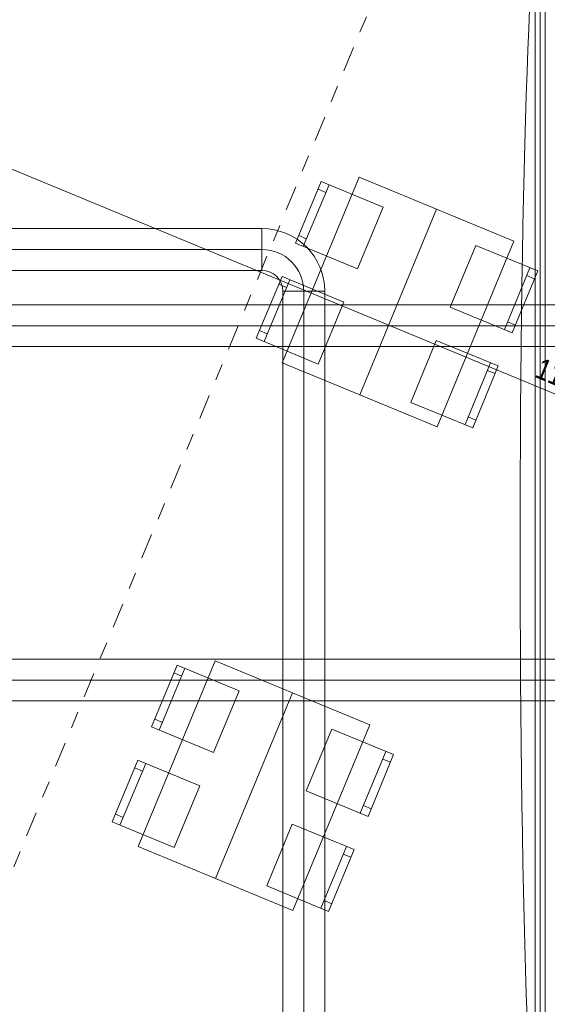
# Model space of a CAD drawing. Header units: metres. Extents: x -79 to 740, y -195 to 69.
# Tile 192 of 256: x 8 to 11, y 18 to 24. Entities that reach past the tile are written whole.
import ezdxf

# ---------------------------------------------------------------- set-up
doc = ezdxf.new("R2010")
doc.units = ezdxf.units.M
doc.header["$MEASUREMENT"] = 0
doc.linetypes.add('Schnittlinie', pattern=[0.3, 0.15, -0.075, 0, -0.075])
doc.linetypes.add('STRICHPUNKT2', pattern=[12.7, 6.35, -3.175, 0, -3.175])
for name, color, linetype in [('70 Lüftung', 7, 'Continuous'), ('90 Allgemein Hinweise', 7, 'Continuous'), ('95 Ausführungsplanung Bemaßung', 7, 'Continuous'), ('98 Schnitt Marker', 7, 'Continuous'), ('Neubau_50 Möblierung', 7, 'Continuous'), ('Neubau_95 Ausführungsplanung Bemaßung', 7, 'Continuous')]:
    doc.layers.add(name, color=color, linetype=linetype)
doc.styles.add('ERSTELLTER_STIL_2', font='ARIALN.TTF')
doc.linetypes.add('Wolke', pattern='A,0,[3,995_ARC_230 ERW_GR_EG_2607011.Shx,S=0.015817,R=0,X=-0.000255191,Y=0.048578],-1.9835,0', length=1.9835)
doc.dimstyles.new('ERSTELLTER_STIL__4', dxfattribs={"dimtxt": 0.125, "dimasz": 0.095143, "dimexe": 0.18, "dimexo": 0.0625, "dimgap": 0, "dimtad": 1, "dimzin": 0, "dimdsep": 46, "dimtxsty": 'ERSTELLTER_STIL_2', "dimblk": 'ARROWHEAD_6', "dimblk1": 'ARROWHEAD_6', "dimblk2": 'ARROWHEAD_6', "dimcen": 0.09, "dimse1": 1, "dimse2": 1, "dimclrd": 7, "dimclre": 7, "dimclrt": 7, "dimazin": 0, "dimtfac": 1, "dimtdec": 4, "dimtmove": 0, "dimatfit": 3, "dimfxl": 1, "dimtolj": 1, "dimtzin": 0, "dimarcsym": 0})
doc.dimstyles.new('ERSTELLTER_STIL__7', dxfattribs={"dimtxt": 0.125, "dimasz": 0.091787, "dimexe": 0.18, "dimexo": 0.04, "dimgap": 0, "dimtad": 1, "dimtih": 1, "dimtoh": 1, "dimzin": 0, "dimdsep": 46, "dimtxsty": 'ERSTELLTER_STIL_2', "dimblk": 'ARROWHEAD_5', "dimblk1": 'ARROWHEAD_5', "dimblk2": 'ARROWHEAD_5', "dimcen": 0.09, "dimclrd": 7, "dimclre": 7, "dimclrt": 7, "dimazin": 0, "dimtfac": 1, "dimtdec": 4, "dimtmove": 0, "dimatfit": 3, "dimfxl": 1, "dimtolj": 1, "dimtzin": 0, "dimarcsym": 0})
doc.dimstyles.new('ERSTELLTER_STIL__8', dxfattribs={"dimtxt": 0.125, "dimasz": 0.091787, "dimexe": 0.18, "dimexo": 0.04, "dimgap": 0, "dimtad": 1, "dimtih": 1, "dimtoh": 1, "dimzin": 0, "dimdsep": 46, "dimtxsty": 'ERSTELLTER_STIL_2', "dimblk": 'ARROWHEAD_5', "dimblk1": 'ARROWHEAD_5', "dimblk2": 'ARROWHEAD_5', "dimcen": 0.09, "dimclrd": 7, "dimclre": 7, "dimclrt": 7, "dimazin": 0, "dimtfac": 1, "dimtdec": 4, "dimtmove": 2, "dimatfit": 3, "dimfxl": 1, "dimtolj": 1, "dimtzin": 0, "dimarcsym": 0})

# ---------------------------------------------------------------- blocks, each defined once
blk = doc.blocks.new('Mobiltrennwand 27[41]_1', base_point=(10.9545, 24.6369))
at = {"layer": 'Neubau_50 Möblierung', "color": 8, "linetype": 'Continuous', "lineweight": 18}
for p, q in [((10.9245, 24.6369), (10.9245, 17.0019)), ((10.9545, 24.6369), (10.9545, 17.0019)), ((10.9845, 17.0019), (10.9845, 24.6369))]:
    blk.add_line(p, q, dxfattribs=at)
blk = doc.blocks.new('*D404')
at = {"layer": 'Neubau_95 Ausführungsplanung Bemaßung', "linetype": 'Continuous', "lineweight": 9}
for points in [[(15.6641, 17.5953), (15.5845, 17.65), (15.5678, 17.6029)], [(14.4168, 16.7619), (14.4466, 16.8538), (14.3967, 16.8564)]]:
    blk.add_hatch(color=7, dxfattribs=at).paths.add_polyline_path(points)
at = {"layer": 'Neubau_95 Ausführungsplanung Bemaßung', "color": 7, "linetype": 'Continuous', "lineweight": 9}
for p, q in [((15.5678, 17.6029), (15.5845, 17.65)), ((15.6641, 17.5953), (15.5678, 17.6029)), ((15.6641, 17.5953), (15.5845, 17.65)), ((14.3967, 16.8564), (14.4466, 16.8538)), ((14.4168, 16.7619), (14.3967, 16.8564)), ((14.4168, 16.7619), (14.4466, 16.8538))]:
    blk.add_line(p, q, dxfattribs=at)
blk.add_arc((15.3189, 16.7619), 0.9021, 73.42888, 174.07112, dxfattribs=at)
at = {"layer": 'Neubau_95 Ausführungsplanung Bemaßung', "color": 7, "lineweight": 9, "char_height": 0.125, "attachment_point": 7, "style": 'ERSTELLTER_STIL_2'}
for s, insert in [('\\A1;{\\pql;\\fArial Narrow|b0|i0|c0|p0;\\W1.000000;ca. 112,50°}', (13.774, 17.6731)), ('\\A1;{\\pql;\\fArial Narrow|b0|i0|c0|p0;\\W1.000000;parallel zum Bestand}', (13.774, 17.4981))]:
    blk.add_mtext(s, dxfattribs=dict(at, insert=insert))
blk = doc.blocks.new('ARROWHEAD_5')
at = {"linetype": 'Continuous', "lineweight": 0}
blk.add_hatch(color=0, dxfattribs=at).paths.add_polyline_path([(-1, 0.2679), (0, 0), (-1, -0.2679)])
at = {"color": 0, "linetype": 'Continuous', "lineweight": 0}
blk.add_line((0, 0), (-1, 0), dxfattribs=at)
blk = doc.blocks.new('*D405')
at = {"layer": 'Neubau_95 Ausführungsplanung Bemaßung', "linetype": 'Continuous', "lineweight": 9}
for points in [[(17.3933, 24.6369), (17.372, 24.5427), (17.422, 24.5447)], [(18.1264, 23.5398), (18.0521, 23.6016), (18.0312, 23.5562)]]:
    blk.add_hatch(color=7, dxfattribs=at).paths.add_polyline_path(points)
at = {"layer": 'Neubau_95 Ausführungsplanung Bemaßung', "color": 7, "linetype": 'Continuous', "lineweight": 9}
for p, q in [((17.3933, 24.6369), (17.372, 24.5427)), ((17.3933, 24.6369), (17.422, 24.5447)), ((17.422, 24.5447), (17.372, 24.5427)), ((18.0312, 23.5562), (18.0521, 23.6016)), ((18.1264, 23.5398), (18.0521, 23.6016)), ((18.1264, 23.5398), (18.0312, 23.5562))]:
    blk.add_line(p, q, dxfattribs=at)
blk.add_arc((18.5808, 24.6369), 1.1875, 184.50297, 242.99703, dxfattribs=at)
at = {"layer": 'Neubau_95 Ausführungsplanung Bemaßung', "color": 7, "lineweight": 9, "char_height": 0.125, "attachment_point": 7, "style": 'ERSTELLTER_STIL_2'}
for s, insert in [('\\A1;{\\pql;\\fArial Narrow|b0|i0|c0|p0;\\W1.000000;ca. 67,50°}', (16.2832, 23.9327)), ('\\A1;{\\pql;\\fArial Narrow|b0|i0|c0|p0;\\W1.000000;parallel zum Bestand}', (16.2832, 23.7577))]:
    blk.add_mtext(s, dxfattribs=dict(at, insert=insert))
blk = doc.blocks.new('*D406')
at = {"layer": 'Neubau_95 Ausführungsplanung Bemaßung', "linetype": 'Continuous', "lineweight": 9}
for points in [[(7.0195, 24.6369), (6.9901, 24.5449), (7.04, 24.5425)], [(5.6482, 23.7207), (5.7275, 23.6655), (5.7445, 23.7126)]]:
    blk.add_hatch(color=7, dxfattribs=at).paths.add_polyline_path(points)
at = {"layer": 'Neubau_95 Ausführungsplanung Bemaßung', "color": 7, "linetype": 'Continuous', "lineweight": 9}
for p, q in [((7.0195, 24.6369), (6.9901, 24.5449)), ((7.0195, 24.6369), (7.04, 24.5425)), ((7.04, 24.5425), (6.9901, 24.5449)), ((5.6482, 23.7207), (5.7445, 23.7126)), ((5.6482, 23.7207), (5.7275, 23.6655)), ((5.7445, 23.7126), (5.7275, 23.6655))]:
    blk.add_line(p, q, dxfattribs=at)
blk.add_arc((6.0277, 24.6369), 0.9917, 252.89234, 354.60766, dxfattribs=at)
at = {"layer": 'Neubau_95 Ausführungsplanung Bemaßung', "color": 7, "lineweight": 9, "char_height": 0.125, "attachment_point": 7, "style": 'ERSTELLTER_STIL_2'}
for s, insert in [('\\A1;{\\pql;\\fArial Narrow|b0|i0|c0|p0;\\W1.000000;ca. 112,50°}', (5.9724, 23.5834)), ('\\A1;{\\pql;\\fArial Narrow|b0|i0|c0|p0;\\W1.000000;parallel zum Bestand}', (5.9724, 23.4084))]:
    blk.add_mtext(s, dxfattribs=dict(at, insert=insert))
blk = doc.blocks.new('Stuhl 02 27[162]_1', base_point=(9.6286, 21.8345))
at = {"layer": 'Neubau_50 Möblierung', "color": 8, "linetype": 'Continuous', "lineweight": 18}
for p, q in [((9.3055, 21.9691), (9.4593, 22.3383)), ((9.4401, 22.2922), (9.3939, 22.3114)), ((9.3247, 22.0152), (9.2786, 22.0345))]:
    blk.add_line(p, q, dxfattribs=at)
at = {"layer": 'Neubau_50 Möblierung', "color": 8, "linetype": 'Continuous', "lineweight": 18, "flags": 128}
blk.add_lwpolyline([(9.6286, 21.8345), (9.7824, 22.2037), (9.4132, 22.3575), (9.2593, 21.9883)], close=True, dxfattribs=at)
blk = doc.blocks.new('Stuhl 02 27[163]_1', base_point=(9.8635, 22.4028))
at = {"layer": 'Neubau_50 Möblierung', "color": 8, "linetype": 'Continuous', "lineweight": 18}
for p, q in [((9.5403, 22.5371), (9.6938, 22.9064)), ((9.6746, 22.8603), (9.6284, 22.8795)), ((9.5595, 22.5832), (9.5133, 22.6024))]:
    blk.add_line(p, q, dxfattribs=at)
at = {"layer": 'Neubau_50 Möblierung', "color": 8, "linetype": 'Continuous', "lineweight": 18, "flags": 128}
blk.add_lwpolyline([(9.8635, 22.4028), (10.017, 22.7722), (9.6476, 22.9256), (9.4941, 22.5562)], close=True, dxfattribs=at)
blk = doc.blocks.new('Stuhl 02 27[164]_1', base_point=(10.182, 21.6054))
at = {"layer": 'Neubau_50 Möblierung', "color": 8, "linetype": 'Continuous', "lineweight": 18}
for p, q in [((10.5057, 21.4722), (10.6578, 21.8422)), ((10.6388, 21.7959), (10.685, 21.7769)), ((10.5247, 21.5185), (10.5709, 21.4995))]:
    blk.add_line(p, q, dxfattribs=at)
at = {"layer": 'Neubau_50 Möblierung', "color": 8, "linetype": 'Continuous', "lineweight": 18, "flags": 128}
blk.add_lwpolyline([(10.182, 21.6054), (10.3341, 21.9753), (10.7041, 21.8231), (10.5519, 21.4532)], close=True, dxfattribs=at)
blk = doc.blocks.new('Stuhl 02 27[165]_1', base_point=(10.4175, 22.1734))
at = {"layer": 'Neubau_50 Möblierung', "color": 8, "linetype": 'Continuous', "lineweight": 18}
for p, q in [((10.741, 22.04), (10.8935, 22.4098)), ((10.8745, 22.3635), (10.9207, 22.3445)), ((10.7601, 22.0862), (10.8063, 22.0671))]:
    blk.add_line(p, q, dxfattribs=at)
at = {"layer": 'Neubau_50 Möblierung', "color": 8, "linetype": 'Continuous', "lineweight": 18, "flags": 128}
blk.add_lwpolyline([(10.4175, 22.1734), (10.57, 22.5432), (10.9398, 22.3907), (10.7873, 22.0209)], close=True, dxfattribs=at)
blk = doc.blocks.new('Stuhl 02 27[166]_1', base_point=(8.7682, 18.9437))
at = {"layer": 'Neubau_50 Möblierung', "color": 8, "linetype": 'Continuous', "lineweight": 18}
for p, q in [((8.4451, 19.0784), (8.5989, 19.4476)), ((8.5797, 19.4014), (8.5336, 19.4207)), ((8.4643, 19.1245), (8.4182, 19.1437))]:
    blk.add_line(p, q, dxfattribs=at)
at = {"layer": 'Neubau_50 Möblierung', "color": 8, "linetype": 'Continuous', "lineweight": 18, "flags": 128}
blk.add_lwpolyline([(8.7682, 18.9437), (8.922, 19.313), (8.5528, 19.4668), (8.3989, 19.0976)], close=True, dxfattribs=at)
blk = doc.blocks.new('Stuhl 02 27[167]_1', base_point=(9.0031, 19.512))
at = {"layer": 'Neubau_50 Möblierung', "color": 8, "linetype": 'Continuous', "lineweight": 18}
for p, q in [((8.6799, 19.6463), (8.8334, 20.0157)), ((8.8142, 19.9695), (8.768, 19.9887)), ((8.6991, 19.6925), (8.6529, 19.7117))]:
    blk.add_line(p, q, dxfattribs=at)
at = {"layer": 'Neubau_50 Möblierung', "color": 8, "linetype": 'Continuous', "lineweight": 18, "flags": 128}
blk.add_lwpolyline([(9.0031, 19.512), (9.1566, 19.8814), (8.7872, 20.0349), (8.6337, 19.6655)], close=True, dxfattribs=at)
blk = doc.blocks.new('Stuhl 02 27[168]_1', base_point=(9.3216, 18.7147))
at = {"layer": 'Neubau_50 Möblierung', "color": 8, "linetype": 'Continuous', "lineweight": 18}
for p, q in [((9.6453, 18.5815), (9.7974, 18.9514)), ((9.7784, 18.9052), (9.8247, 18.8862)), ((9.6643, 18.6277), (9.7105, 18.6087))]:
    blk.add_line(p, q, dxfattribs=at)
at = {"layer": 'Neubau_50 Möblierung', "color": 8, "linetype": 'Continuous', "lineweight": 18, "flags": 128}
blk.add_lwpolyline([(9.3216, 18.7147), (9.4738, 19.0846), (9.8437, 18.9324), (9.6915, 18.5625)], close=True, dxfattribs=at)
blk = doc.blocks.new('Stuhl 02 27[169]_1', base_point=(9.5571, 19.2827))
at = {"layer": 'Neubau_50 Möblierung', "color": 8, "linetype": 'Continuous', "lineweight": 18}
for p, q in [((9.8806, 19.1493), (10.0332, 19.519)), ((10.0141, 19.4728), (10.0603, 19.4537)), ((9.8997, 19.1955), (9.9459, 19.1764))]:
    blk.add_line(p, q, dxfattribs=at)
at = {"layer": 'Neubau_50 Möblierung', "color": 8, "linetype": 'Continuous', "lineweight": 18, "flags": 128}
blk.add_lwpolyline([(9.5571, 19.2827), (9.7096, 19.6525), (10.0794, 19.5), (9.9269, 19.1302)], close=True, dxfattribs=at)
blk = doc.blocks.new('Schultisch 27[250]_1', base_point=(9.8767, 21.6509))
at = {"layer": 'Neubau_50 Möblierung', "color": 8, "linetype": 'Continuous', "lineweight": 18, "flags": 128}
blk.add_lwpolyline([(9.8767, 21.6509), (10.3357, 22.7596), (9.8737, 22.9509), (9.4147, 21.8421)], close=True, dxfattribs=at)
blk = doc.blocks.new('Schultisch 27[251]_1', base_point=(9.8767, 21.6509))
at = {"layer": 'Neubau_50 Möblierung', "color": 8, "linetype": 'Continuous', "lineweight": 18, "flags": 128}
blk.add_lwpolyline([(9.8767, 21.6509), (10.3357, 22.7596), (10.7977, 22.5684), (10.3387, 21.4596)], close=True, dxfattribs=at)
blk = doc.blocks.new('Schultisch 27[252]_1', base_point=(9.0163, 18.7602))
at = {"layer": 'Neubau_50 Möblierung', "color": 8, "linetype": 'Continuous', "lineweight": 18, "flags": 128}
blk.add_lwpolyline([(9.0163, 18.7602), (9.4753, 19.8689), (9.0133, 20.0602), (8.5543, 18.9514)], close=True, dxfattribs=at)
blk = doc.blocks.new('Schultisch 27[253]_1', base_point=(9.0163, 18.7602))
at = {"layer": 'Neubau_50 Möblierung', "color": 8, "linetype": 'Continuous', "lineweight": 18, "flags": 128}
blk.add_lwpolyline([(9.0163, 18.7602), (9.4753, 19.8689), (9.9373, 19.6777), (9.4783, 18.5689)], close=True, dxfattribs=at)
blk = doc.blocks.new('*D745')
at = {"layer": '95 Ausführungsplanung Bemaßung', "color": 7, "linetype": 'Continuous', "lineweight": 9}
for p, q in [((7.4564, 24.687), (7.5566, 24.5868)), ((7.6004, 24.6369), (7.4126, 24.6369)), ((7.5065, 17.0019), (7.5065, 24.6369)), ((7.4564, 17.052), (7.5566, 16.9518)), ((7.6004, 17.0019), (7.4126, 17.0019))]:
    blk.add_line(p, q, dxfattribs=at)
at = {"layer": '95 Ausführungsplanung Bemaßung', "color": 7, "lineweight": 9, "char_height": 0.125, "attachment_point": 7, "rotation": 90, "style": 'ERSTELLTER_STIL_2'}
for s, insert in [('\\A1;{\\pql;\\fArial Narrow|b0|i0|c0|p0;\\W1.000000;24}', (7.4815, 24.4259)), ('\\A1;{\\pql;\\fArial Narrow|b0|i0|c0|p0;\\W1.000000;7,63\\fArial Narrow|b0|i0|c0|p0;\\W1.000000;\\A1{\\H.66x;\\S5^  ;}}', (7.5106, 20.652))]:
    blk.add_mtext(s, dxfattribs=dict(at, insert=insert))
blk = doc.blocks.new('ARROWHEAD_6')
at = {"color": 0, "linetype": 'Continuous', "lineweight": 0}
for p, q in [((0, 0), (-1, 0)), ((-0.5, -0.5), (0.5, 0.5))]:
    blk.add_line(p, q, dxfattribs=at)
blk = doc.blocks.new('*D748')
at = {"layer": '95 Ausführungsplanung Bemaßung', "color": 7, "linetype": 'Continuous', "lineweight": 9}
for p, q in [((5.4861, 23.9564), (5.7078, 23.8645)), ((5.6719, 23.7778), (5.7437, 23.9513)), ((5.7732, 23.8916), (5.6424, 23.8374)), ((5.7078, 23.8645), (16.4225, 19.4264)), ((16.4879, 19.4535), (16.3571, 19.3993))]:
    blk.add_line(p, q, dxfattribs=at)
at = {"layer": '95 Ausführungsplanung Bemaßung', "color": 7, "lineweight": 9, "char_height": 0.125, "attachment_point": 7, "rotation": 337.5, "style": 'ERSTELLTER_STIL_2'}
for s, insert in [('\\A1;{\\pql;\\fArial Narrow|b0|i0|c0|p0;\\W1.000000;11,60}', (10.9074, 21.7378)), ('\\A1;{\\pql;\\fArial Narrow|b0|i0|c0|p0;\\W1.000000;24}', (16.2371, 19.5302))]:
    blk.add_mtext(s, dxfattribs=dict(at, insert=insert))
blk = doc.blocks.new('*D749')
at = {"layer": '95 Ausführungsplanung Bemaßung', "color": 7, "linetype": 'Continuous', "lineweight": 9}
for p, q in [((5.7078, 23.8645), (16.4225, 19.4264)), ((16.3866, 19.3396), (16.4585, 19.5131)), ((16.4879, 19.4535), (16.3571, 19.3993)), ((16.4225, 19.4264), (16.6443, 19.3345)), ((16.6083, 19.2478), (16.6802, 19.4213)), ((16.5788, 19.3074), (16.7097, 19.3616)), ((16.7376, 19.3501), (16.6067, 19.2959))]:
    blk.add_line(p, q, dxfattribs=at)
at = {"layer": '95 Ausführungsplanung Bemaßung', "color": 7, "lineweight": 9, "insert": (16.6976, 19.5289), "char_height": 0.125, "attachment_point": 7, "rotation": 337.5, "style": 'ERSTELLTER_STIL_2'}
blk.add_mtext('\\A1;{\\pql;\\fArial Narrow|b0|i0|c0|p0;\\W1.000000;3}', dxfattribs=at)

msp = doc.modelspace()

# ---------------------------------------------------------------- linework, layer by layer
at = {"layer": '70 Lüftung', "color": 36, "linetype": 'Continuous', "lineweight": 18, "true_color": 0x7e4100}
for p, q in [((9.2931, 22.644), (6.4924, 22.644)), ((9.2931, 22.644), (9.2931, 22.394)), ((9.2931, 22.644), (9.2931, 22.5708)), ((9.2931, 22.5708), (9.2931, 22.4672)), ((9.2931, 22.4672), (9.2931, 22.394)), ((6.4924, 22.394), (9.2931, 22.394)), ((9.6681, 22.269), (9.4181, 22.269)), ((9.4181, 22.269), (9.4181, 16.269)), ((9.4913, 22.269), (9.4181, 22.269)), ((9.5949, 22.269), (9.4913, 22.269)), ((9.6681, 22.269), (9.5949, 22.269)), ((9.6681, 16.269), (9.6681, 22.269))]:
    msp.add_line(p, q, dxfattribs=at)
at = {"layer": '70 Lüftung', "color": 36, "linetype": 'STRICHPUNKT2', "lineweight": 18, "true_color": 0x7e4100}
for p, q in [((9.2931, 22.519), (6.4924, 22.519)), ((9.5431, 16.269), (9.5431, 22.269))]:
    msp.add_line(p, q, dxfattribs=at)
at = {"layer": '70 Lüftung', "color": 2, "linetype": 'Continuous', "lineweight": 18}
for p, q in [((11.2458, 22.1886), (7.7248, 22.1886)), ((7.7248, 21.9386), (11.2458, 21.9386))]:
    msp.add_line(p, q, dxfattribs=at)
at = {"layer": '70 Lüftung', "color": 2, "linetype": 'STRICHPUNKT2', "lineweight": 18}
msp.add_line((7.7248, 22.0636), (11.2458, 22.0636), dxfattribs=at)
at = {"layer": '70 Lüftung', "color": 5, "linetype": 'Continuous', "lineweight": 18}
for p, q in [((11.2458, 20.0707), (7.7248, 20.0707)), ((7.7248, 19.8207), (11.2458, 19.8207))]:
    msp.add_line(p, q, dxfattribs=at)
at = {"layer": '70 Lüftung', "color": 5, "linetype": 'STRICHPUNKT2', "lineweight": 18}
msp.add_line((7.7248, 19.9457), (11.2458, 19.9457), dxfattribs=at)
at = {"layer": '70 Lüftung', "color": 36, "linetype": 'Continuous', "lineweight": 18, "true_color": 0x7e4100}
for radius in [0.375, 0.125]:
    msp.add_arc((9.2931, 22.269), radius, 0, 90, dxfattribs=at)
at = {"layer": '70 Lüftung', "color": 36, "linetype": 'STRICHPUNKT2', "lineweight": 18, "true_color": 0x7e4100}
msp.add_arc((9.2931, 22.269), 0.25, 0, 90, dxfattribs=at)
at = {"layer": '90 Allgemein Hinweise', "color": 6, "linetype": 'Wolke', "lineweight": 18}
msp.add_ellipse((10.976, 20.7559), major_axis=(0, 3.994), ratio=0.035422, dxfattribs=at)
at = {"layer": '98 Schnitt Marker', "color": 7, "linetype": 'Schnittlinie', "lineweight": 9}
msp.add_lwpolyline([(-4.8577, -11.7502), (13.1391, 31.6887)], dxfattribs=at)

# ---------------------------------------------------------------- block references
at = {"layer": 'Neubau_50 Möblierung', "color": 8, "linetype": 'Continuous', "lineweight": 18}
for name, p in [('Mobiltrennwand 27[41]_1', (10.9545, 24.6369)), ('Schultisch 27[250]_1', (9.8767, 21.6509)), ('Stuhl 02 27[163]_1', (9.8635, 22.4028)), ('Schultisch 27[251]_1', (9.8767, 21.6509)), ('Stuhl 02 27[165]_1', (10.4175, 22.1734)), ('Stuhl 02 27[162]_1', (9.6286, 21.8345)), ('Stuhl 02 27[164]_1', (10.182, 21.6054)), ('Schultisch 27[252]_1', (9.0163, 18.7602)), ('Stuhl 02 27[167]_1', (9.0031, 19.512)), ('Schultisch 27[253]_1', (9.0163, 18.7602)), ('Stuhl 02 27[169]_1', (9.5571, 19.2827)), ('Stuhl 02 27[166]_1', (8.7682, 18.9437)), ('Stuhl 02 27[168]_1', (9.3216, 18.7147))]:
    msp.add_blockref(name, p, dxfattribs=at)

# ---------------------------------------------------------------- dimensions: what is measured, and where the dimension line sits
at = {"layer": '95 Ausführungsplanung Bemaßung', "color": 7, "linetype": 'Continuous', "lineweight": 9}
for base, p1, p2, angle, picture, middle, turn in [((7.5064925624, 24.6369001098), (3.7082516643, 17.0019001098), (12.0592427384, 24.6369001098), 90, '*D745', (7.4189925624, 20.9821079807), 90), ((16.4225, 19.4264), (4.4465, 20.8194), (16.9996, 20.8195), 337.5, '*D748', (11.1248, 21.7155), 337.5), ((16.6443, 19.3345), (16.9996, 20.8195), (17.2915, 20.897), 337.5, '*D749', (16.3489, 19.5516), 337.5)]:
    dim = msp.add_linear_dim(base=base, p1=p1, p2=p2, angle=angle, dimstyle='ERSTELLTER_STIL__4', dxfattribs=at)
    dim.commit()
    dim.dimension.update_dxf_attribs({"geometry": picture, "text_midpoint": middle, "dimtype": 160, "text_rotation": turn})
at = {"layer": 'Neubau_95 Ausführungsplanung Bemaßung', "color": 7, "linetype": 'Continuous', "lineweight": 9}
for base, center, p1, p2, text, dimstyle, picture, middle in [((6.5787, 23.8123), (6.0277, 24.6369), (18.5808, 24.6369), (2.8652, 17.0019), 'ca. 112,50°^Mparallel zum Bestand', 'ERSTELLTER_STIL__7', '*D406', (6.78, 23.4709)), ((14.8177, 17.5119), (15.3189, 16.7619), (4.5513, 16.7619), (18.5808, 24.6369), 'ca. 112,50°^Mparallel zum Bestand', 'ERSTELLTER_STIL__8', '*D404', (14.5816, 17.5606)), ((17.5935, 23.9772), (18.5808, 24.6369), (5.5377, 24.6369), (15.3189, 16.762), 'ca. 67,50°^Mparallel zum Bestand', 'ERSTELLTER_STIL__8', '*D405', (17.0908, 23.8202))]:
    dim = msp.add_angular_dim_3p(base=base, center=center, p1=p1, p2=p2, text=text, dimstyle=dimstyle, dxfattribs=at)
    dim.commit()
    dim.dimension.update_dxf_attribs({"geometry": picture, "text_midpoint": middle, "dimtype": 165})

doc.saveas('drawing.dxf')
